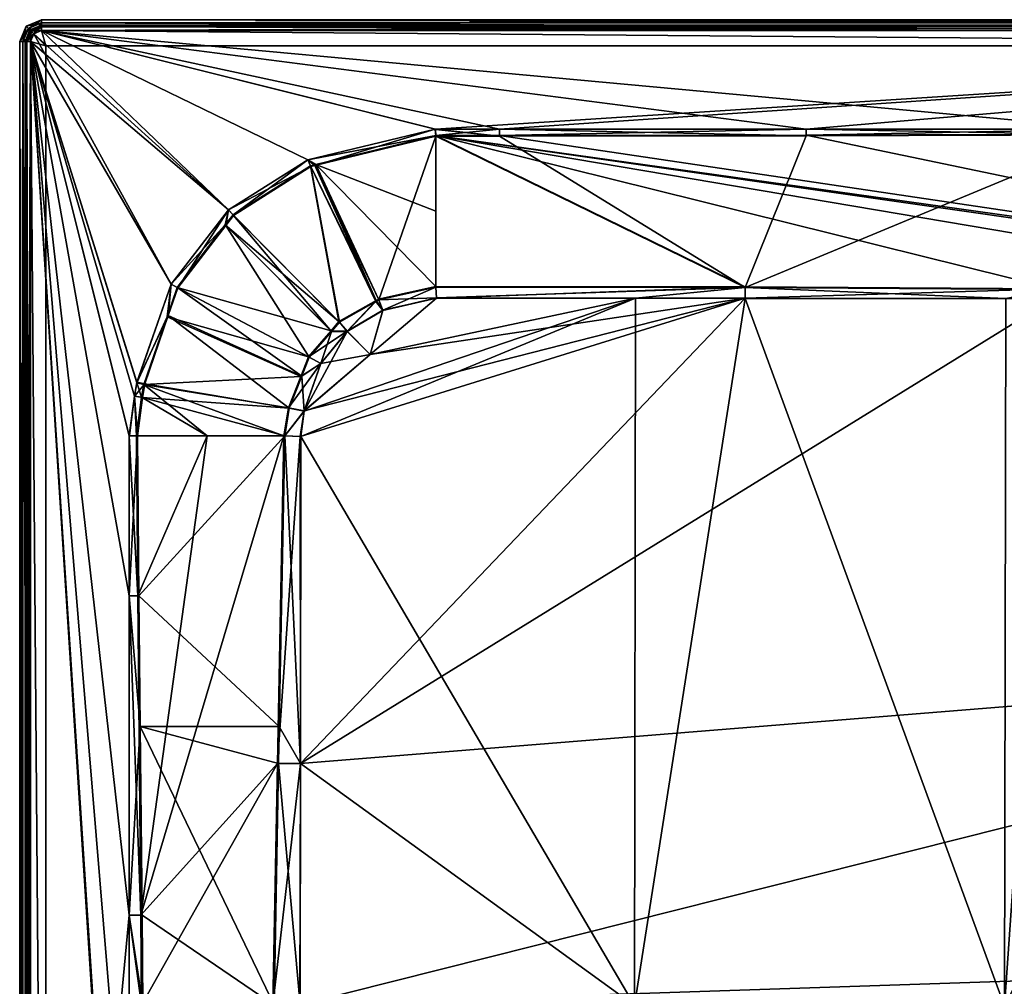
# Model space of a CAD drawing. Extents: x -0.209 to 0.69, y -0.209 to 0.69.
# Tile 2 of 3: x -0.209 to 0.24, y 0.248 to 0.69. Entities that reach past the tile are written whole.
import ezdxf

# ---------------------------------------------------------------- set-up
doc = ezdxf.new("R2010")
doc.units = 0
doc.linetypes.add('SOLIDLINE', pattern=[0])
doc.layers.add('BE3C_Ultra_5930', color=251, linetype='SOLIDLINE')

msp = doc.modelspace()

# ---------------------------------------------------------------- meshes
at = {"layer": 'BE3C_Ultra_5930', "color": 251}
mesh = msp.add_polyface(dxfattribs=at)
corners = [(-0.1995, 0.6895, -0.005), (-0.1995, 0.6895, -0.025), (-0.20657, 0.68657, -0.025), (-0.20657, 0.68657, -0.005), (-0.2095, 0.6795, -0.025), (-0.2095, 0.6795, -0.005), (-0.07793, 0.62553), (-0.1995, 0.6845), (-0.1141, 0.60267), (-0.20304, 0.68304), (-0.1404, 0.56874), (-0.2045, 0.6795), (-0.2045, 0.6795, -0.03), (-0.20304, 0.68304, -0.03), (-0.1975, 0.6775, -0.03), (-0.1995, 0.6845, -0.03), (-0.1975, 0.6775, -0.0275), (-0.1995, 0.6845, -0.0275), (-0.20304, 0.68304, -0.0275), (-0.2045, 0.6795, -0.0275), (-0.1121, 0.60045, -0.0027), (-0.1141, 0.60267, -0.0025), (-0.07793, 0.62553, -0.0025), (-0.1995, 0.6845, -0.0025), (-0.20304, 0.68304, -0.0025), (-0.2045, 0.6795, -0.0025), (-0.1404, 0.56874, -0.0025), (-0.207, 0.6795, -0.005), (-0.207, 0.6795, -0.025), (-0.2048, 0.6848, -0.005), (-0.2048, 0.6848, -0.025), (-0.1995, 0.687, -0.005), (-0.1995, 0.687, -0.025), (-0.1995, 0.68804, -0.02854), (-0.20554, 0.68554, -0.02854), (-0.20804, 0.6795, -0.02854), (-0.1995, 0.68804, -0.00146), (-0.20554, 0.68554, -0.00146), (-0.20304, 0.68304), (-0.20804, 0.6795, -0.00146), (-0.20627, 0.6795, -0.02677), (-0.20429, 0.68429, -0.02677), (-0.1995, 0.68627, -0.02677), (-0.20627, 0.6795, -0.00323), (-0.20429, 0.68429, -0.00323), (-0.1995, 0.68627, -0.00323)]
mesh.append_faces([[corners[k] for k in face] for face in [(0, 1, 2), (0, 2, 3), (3, 2, 4), (3, 4, 5), (6, 7, 8), (8, 7, 9), (8, 9, 10), (10, 9, 11), (12, 13, 14), (14, 13, 15), (16, 17, 18), (16, 18, 19), (20, 21, 22), (23, 22, 21), (23, 21, 24), (24, 21, 25), (25, 21, 26), (27, 28, 29), (29, 28, 30), (29, 30, 31), (31, 30, 32), (15, 13, 33), (33, 13, 34), (33, 34, 1), (1, 34, 2), (13, 12, 34), (34, 12, 35), (34, 35, 2), (2, 35, 4), (0, 3, 36), (36, 3, 37), (36, 37, 7), (7, 37, 38), (3, 5, 37), (37, 5, 39), (37, 39, 38), (38, 39, 11), (28, 40, 30), (30, 40, 41), (30, 41, 32), (32, 41, 42), (40, 19, 41), (41, 19, 18), (41, 18, 42), (42, 18, 17), (25, 43, 24), (24, 43, 44), (24, 44, 23), (23, 44, 45), (43, 27, 44), (44, 27, 29), (44, 29, 45), (45, 29, 31)]])
mesh = msp.add_polyface(dxfattribs=at)
corners = [(-0.1995, 0.6895, -0.025), (-0.1995, 0.6895, -0.005), (0.6795, 0.6895, -0.025), (-0.01922, 0.56251, -0.00946), (0.0716, 0.56234, -0.00924), (0.12162, 0.56728, -0.00875), (-0.0195, 0.5674, -0.00908), (0.12163, 0.56233, -0.00912), (0.24066, 0.56218, -0.00808), (0.26258, 0.56637, -0.00762), (0.26259, 0.56215, -0.00788), (0.40347, 0.56206, -0.00593), (0.28952, 0.63698, -0.00013), (0.28952, 0.6395), (0.14953, 0.6395), (0.14953, 0.63649, -0.00018), (0.00954, 0.6395), (0.00954, 0.63631, -0.0002), (-0.0195, 0.63629, -0.00021), (-0.0195, 0.56742, -0.00907), (-0.1995, 0.6845), (-0.01965, 0.6395), (0.6795, 0.6845), (-0.1975, 0.6775, -0.03), (-0.1995, 0.6845, -0.03), (0.6775, 0.6775, -0.03), (0.6775, 0.6775, -0.0275), (-0.1995, 0.6845, -0.0275), (-0.1975, 0.6775, -0.0275), (-0.0195, 0.56752, -0.01157), (-0.01951, 0.56772, -0.01156), (0.12164, 0.56758, -0.01123), (-0.0195, 0.56745, -0.01158), (0.40351, 0.56517, -0.00827), (0.26262, 0.5622, -0.01038), (0.26261, 0.56663, -0.0101), (0.12164, 0.56239, -0.01162), (-0.01921, 0.56242, -0.01197), (0.48616, 0.56418, -0.00693), (-0.01952, 0.63661, -0.00269), (0.00954, 0.63663, -0.00268), (0.14953, 0.63679, -0.00266), (0.49955, 0.56395, -0.00669), (0.28952, 0.6395, -0.0025), (0.28952, 0.63723, -0.00261), (0.14953, 0.6395, -0.0025), (0.00954, 0.6395, -0.0025), (0.6795, 0.6845, -0.0025), (-0.1995, 0.6845, -0.0025), (-0.1995, 0.687, -0.025), (0.6795, 0.687, -0.005), (-0.1995, 0.687, -0.005), (0.6795, 0.6845, -0.03), (-0.1995, 0.68804, -0.02854), (0.6795, 0.68804, -0.02854), (0.6795, 0.6895, -0.005), (-0.1995, 0.68804, -0.00146), (0.6795, 0.68804, -0.00146), (0.6795, 0.6845, -0.0275), (-0.1995, 0.68627, -0.02677), (0.6795, 0.68627, -0.02677), (-0.1995, 0.68627, -0.00323), (0.6795, 0.68627, -0.00323)]
mesh.append_faces([[corners[k] for k in face] for face in [(0, 1, 2), (3, 4, 5), (3, 5, 6), (4, 7, 5), (5, 7, 8), (5, 8, 9), (9, 8, 10), (9, 10, 11), (12, 13, 14), (12, 14, 15), (15, 14, 16), (15, 16, 17), (9, 12, 5), (5, 12, 15), (5, 15, 17), (17, 18, 5), (5, 18, 19), (5, 19, 6), (20, 21, 22), (22, 21, 16), (22, 16, 14), (23, 24, 25), (26, 27, 28), (25, 28, 23), (29, 30, 31), (29, 31, 32), (33, 34, 35), (35, 34, 36), (35, 36, 31), (31, 36, 37), (31, 37, 32), (38, 33, 39), (39, 33, 35), (35, 31, 39), (39, 31, 30), (40, 41, 42), (39, 40, 42), (43, 44, 41), (43, 41, 45), (45, 41, 40), (45, 40, 46), (47, 43, 48), (48, 43, 45), (49, 50, 51), (52, 24, 53), (54, 53, 0), (55, 1, 56), (57, 56, 20), (27, 58, 59), (59, 60, 49), (51, 50, 61), (61, 62, 48)]])
mesh = msp.add_polyface(dxfattribs=at)
corners = [(0.6795, 0.6895, -0.025), (-0.1995, 0.6895, -0.005), (0.6795, 0.6895, -0.005), (0.48611, 0.56207, -0.00451), (0.49942, 0.56201, -0.00427), (0.4995, 0.56381, -0.0042), (0.48611, 0.56403, -0.00443), (0.40347, 0.56498, -0.00578), (0.40347, 0.56206, -0.00593), (0.26258, 0.56637, -0.00762), (0.51123, 0.56194, -0.00403), (0.5181, 0.63566, -0.00004), (0.49957, 0.6395), (0.4995, 0.6381, -0.00004), (0.4995, 0.6395), (0.42951, 0.6395), (0.42951, 0.63769, -0.00007), (0.28952, 0.6395), (0.28952, 0.63698, -0.00013), (0.14953, 0.6395), (0.6795, 0.6845), (0.6775, 0.6775, -0.03), (-0.1995, 0.6845, -0.03), (0.6795, 0.6845, -0.03), (0.6775, 0.6775, -0.0275), (0.6795, 0.6845, -0.0275), (-0.1995, 0.6845, -0.0275), (-0.1975, 0.6775, -0.0275), (0.48616, 0.56418, -0.00693), (0.49955, 0.56395, -0.00669), (0.49947, 0.56206, -0.00677), (0.48615, 0.56212, -0.00701), (0.40351, 0.56211, -0.00843), (0.40351, 0.56517, -0.00827), (0.26262, 0.5622, -0.01038), (0.51097, 0.56047, -0.00659), (0.51129, 0.56207, -0.00652), (-0.01952, 0.63661, -0.00269), (0.14953, 0.63679, -0.00266), (0.28952, 0.63723, -0.00261), (0.42951, 0.63787, -0.00256), (0.4995, 0.63824, -0.00254), (0.51812, 0.63579, -0.00253), (0.49957, 0.6395, -0.0025), (0.4995, 0.6395, -0.0025), (0.42951, 0.6395, -0.0025), (0.28952, 0.6395, -0.0025), (0.6795, 0.6845, -0.0025), (0.6795, 0.687, -0.025), (0.6795, 0.687, -0.005), (-0.1995, 0.687, -0.025), (-0.1995, 0.68804, -0.02854), (0.6795, 0.68804, -0.02854), (-0.1995, 0.6895, -0.025), (-0.1995, 0.68804, -0.00146), (0.6795, 0.68804, -0.00146), (-0.1995, 0.6845), (-0.1995, 0.68627, -0.02677), (0.6795, 0.68627, -0.02677), (-0.1995, 0.68627, -0.00323), (0.6795, 0.68627, -0.00323), (-0.1995, 0.6845, -0.0025)]
mesh.append_faces([[corners[k] for k in face] for face in [(0, 1, 2), (3, 4, 5), (5, 6, 3), (3, 6, 7), (3, 7, 8), (8, 7, 9), (5, 4, 10), (11, 12, 13), (12, 14, 13), (13, 14, 15), (13, 15, 16), (16, 15, 17), (16, 17, 18), (13, 5, 11), (11, 5, 10), (6, 5, 13), (6, 13, 7), (7, 13, 16), (7, 16, 9), (9, 16, 18), (19, 17, 20), (20, 17, 15), (21, 22, 23), (24, 25, 26), (24, 27, 21), (28, 29, 30), (30, 31, 28), (28, 31, 32), (28, 32, 33), (33, 32, 34), (35, 30, 29), (29, 36, 35), (37, 29, 28), (38, 39, 29), (29, 39, 40), (29, 40, 41), (29, 41, 42), (43, 41, 44), (44, 41, 40), (44, 40, 45), (45, 40, 39), (45, 39, 46), (41, 43, 42), (47, 45, 46), (48, 49, 50), (23, 51, 52), (52, 53, 0), (2, 54, 55), (55, 56, 20), (57, 25, 58), (50, 58, 48), (59, 49, 60), (61, 60, 47)]])
mesh = msp.add_polyface(dxfattribs=at)
corners = [(-0.0195, 0.5674, -0.00908), (-0.0195, 0.56742, -0.00907), (-0.04561, 0.56169, -0.00917), (-0.01965, 0.6394), (-0.0195, 0.63631, -0.0002), (0.00954, 0.63631, -0.0002), (0.00954, 0.6395), (-0.01965, 0.6395), (-0.0198, 0.63949), (-0.1141, 0.60267), (-0.07664, 0.62253, -0.00021), (-0.07793, 0.62553), (-0.07483, 0.62297, -0.00021), (-0.0195, 0.63629, -0.00021), (-0.04695, 0.56093, -0.00919), (-0.06356, 0.55142, -0.00937), (-0.11187, 0.6002, -0.00022), (-0.06716, 0.54725, -0.00946), (-0.11541, 0.59561, -0.00022), (-0.1995, 0.6845), (-0.01951, 0.56772, -0.01156), (-0.0195, 0.56752, -0.01157), (-0.01952, 0.56772, -0.01156), (-0.0195, 0.56745, -0.01158), (-0.04571, 0.562, -0.01165), (-0.06737, 0.54751, -0.01193), (-0.11564, 0.59584, -0.0027), (-0.06375, 0.5517, -0.01185), (-0.01953, 0.63661, -0.00269), (-0.01952, 0.63661, -0.00269), (-0.01952, 0.60218, -0.00712), (-0.1121, 0.60045, -0.0027), (-0.07677, 0.62283, -0.00269), (-0.04678, 0.56139, -0.01166), (-0.07435, 0.62342, -0.00269), (-0.01952, 0.63663, -0.00268), (0.00954, 0.63663, -0.00268), (-0.01965, 0.6394, -0.0025), (-0.07793, 0.62553, -0.0025), (-0.01965, 0.6395, -0.0025), (-0.0198, 0.63949, -0.0025), (0.00954, 0.6395, -0.0025), (-0.1995, 0.6845, -0.0025), (0.14953, 0.6395, -0.0025)]
mesh.append_faces([[corners[k] for k in face] for face in [(0, 1, 2), (3, 4, 5), (5, 6, 7), (5, 7, 3), (3, 7, 8), (3, 8, 4), (9, 10, 11), (11, 10, 12), (11, 12, 8), (8, 12, 13), (8, 13, 4), (1, 13, 2), (2, 13, 12), (2, 12, 14), (14, 12, 10), (14, 10, 15), (15, 10, 16), (15, 16, 17), (17, 16, 18), (5, 4, 13), (11, 8, 19), (19, 8, 7), (20, 21, 22), (22, 21, 23), (22, 23, 24), (25, 26, 27), (28, 29, 30), (26, 31, 27), (27, 31, 32), (27, 32, 33), (33, 32, 34), (33, 34, 24), (24, 34, 22), (28, 30, 34), (34, 30, 20), (34, 20, 22), (29, 20, 30), (35, 36, 29), (35, 29, 28), (35, 28, 37), (31, 38, 32), (39, 37, 40), (40, 37, 28), (40, 28, 38), (38, 28, 34), (38, 34, 32), (37, 39, 41), (41, 36, 35), (41, 35, 37), (39, 40, 42), (39, 42, 41), (40, 38, 42), (42, 43, 41)]])
mesh = msp.add_polyface(dxfattribs=at)
corners = [(-0.2095, -0.1995, -0.025), (-0.2095, -0.1995, -0.005), (-0.2095, 0.6795, -0.025), (-0.0819, 0.07085, -0.02147), (-0.09628, 0.05043, -0.01943), (-0.08195, 0.05048, -0.0219), (-0.1595, -0.01075), (-0.1523, 0.13504, -0.00106), (-0.1595, 0.13504), (-0.15153, -0.01075, -0.0013), (-0.06562, 0.03031, -0.0225), (-0.04951, 0.04978, -0.0225), (-0.04205, 0.0588, -0.0225), (-0.0132, 0.07075, -0.0225), (-0.02695, 0.06505, -0.0225), (-0.04503, 0.04503, -0.02988), (0, 0.06916, -0.02392), (-0.02647, 0.0639, -0.02392), (-0.0489, 0.0489, -0.02392), (-0.04425, 0.04425, -0.03079), (0, 0.06368, -0.02988), (-0.03538, 0.03538, -0.03831), (0, 0.06257, -0.03079), (-0.02061, 0.06793, -0.02273), (-0.02701, 0.06521, -0.02289), (-0.03641, 0.06117, -0.02267), (-0.0366, 0.06107, -0.02267), (-0.03967, 0.05938, -0.02261), (-0.03631, 0.06122, -0.02267), (-0.03621, 0.06127, -0.02267), (-0.03504, 0.06186, -0.0227), (-0.03346, 0.06261, -0.02273), (-0.03582, 0.06147, -0.02268), (0, 0.06386, -0.03293), (-0.03629, 0.03629, -0.04046), (-0.04516, 0.04516, -0.03293), (-0.04633, 0.04633, -0.03157), (0, 0.06552, -0.03157), (-0.02717, 0.0656, -0.02561), (0, 0.06552, -0.03157), (-0.05021, 0.05021, -0.02561), (-0.05064, 0.05064, -0.02517), (-0.02741, 0.06616, -0.02517), (-0.06684, 0.02769, -0.025), (-0.05116, 0.05116, -0.025), (-0.02769, 0.06684, -0.025), (0, 0.07161, -0.02517), (-0.09705, 0.05046, -0.0218), (-0.15232, -0.02004, -0.00367), (-0.09471, 0.20053, -0.0194), (-0.15233, -0.01075, -0.00367), (-0.09396, 0.2398, -0.01859), (-0.1595, 0.13504, -0.0025), (-0.15302, 0.13504, -0.00345), (-0.2045, -0.1995, -0.0025), (-0.1595, 0.28082, -0.0025), (-0.207, -0.1995, -0.025), (-0.207, 0.6795, -0.005), (-0.207, -0.1995, -0.005), (-0.2045, 0.6795, -0.03), (-0.2045, -0.1995, -0.03), (-0.20804, -0.1995, -0.02854)]
mesh.append_faces([[corners[k] for k in face] for face in [(0, 1, 2), (3, 4, 5), (6, 7, 8), (9, 4, 7), (5, 10, 3), (3, 10, 11), (3, 11, 12), (13, 3, 14), (14, 3, 12), (15, 16, 17), (15, 17, 18), (15, 19, 20), (21, 22, 19), (17, 23, 24), (17, 24, 18), (18, 25, 26), (12, 11, 27), (28, 29, 12), (12, 29, 30), (12, 30, 31), (11, 18, 27), (27, 18, 26), (27, 26, 12), (12, 26, 25), (12, 25, 28), (28, 25, 18), (28, 18, 29), (29, 18, 32), (29, 32, 30), (30, 32, 18), (30, 18, 31), (31, 18, 24), (31, 24, 12), (23, 13, 24), (24, 13, 14), (24, 14, 12), (33, 34, 35), (35, 36, 37), (38, 39, 36), (38, 36, 40), (40, 41, 38), (38, 41, 42), (41, 43, 44), (41, 44, 42), (42, 44, 45), (42, 45, 46), (47, 48, 49), (48, 50, 51), (50, 52, 53), (54, 55, 52), (56, 57, 58), (59, 60, 61)]])
mesh = msp.add_polyface(dxfattribs=at)
corners = [(-0.08153, 0.23989, -0.01776), (-0.09132, 0.35, -0.01387), (-0.09333, 0.23975, -0.01617), (-0.0816, 0.20051, -0.01876), (-0.09405, 0.20047, -0.01699), (-0.0819, 0.07085, -0.02147), (-0.09628, 0.05043, -0.01943), (-0.1595, 0.13504), (-0.1523, 0.13504, -0.00106), (-0.15328, 0.23975, -0.00079), (-0.1595, 0.28082), (-0.15366, 0.28082, -0.00069), (-0.15449, 0.36693, -0.00052), (-0.2045, -0.1995), (-0.1595, -0.02039), (-0.2045, 0.6795), (-0.1595, -0.01075), (-0.00574, 0.07073, -0.0225), (0.0711, 0.23963, -0.01788), (-0.01184, 0.07131, -0.0225), (-0.0132, 0.07075, -0.0225), (-0.08133, 0.35003, -0.01495), (-0.1975, -0.1975, -0.03), (-0.2045, -0.1995, -0.03), (-0.2045, 0.6795, -0.03), (-0.1975, -0.1975, -0.0275), (-0.2045, 0.6795, -0.0275), (-0.2045, -0.1995, -0.0275), (-0.1975, 0.6775, -0.03), (-0.08156, 0.23995, -0.02026), (0.02769, 0.06684, -0.025), (0, 0.07235, -0.025), (-0.08164, 0.20057, -0.02126), (-0.02769, 0.06684, -0.025), (-0.05116, 0.05116, -0.025), (-0.08201, 0.05052, -0.0244), (-0.09471, 0.20053, -0.0194), (-0.09705, 0.05046, -0.0218), (-0.09396, 0.2398, -0.01859), (-0.08135, 0.3501, -0.01745), (-0.15232, -0.02004, -0.00367), (-0.15233, -0.01075, -0.00367), (-0.15302, 0.13504, -0.00345), (-0.1539, 0.23974, -0.00322), (-0.09183, 0.35007, -0.01632), (-0.15424, 0.28082, -0.00312), (-0.1595, 0.13504, -0.0025), (-0.1595, 0.28082, -0.0025), (-0.2045, 0.6795, -0.0025), (-0.2045, -0.1995, -0.0025), (-0.20804, 0.6795, -0.02854), (-0.20804, -0.1995, -0.02854), (-0.2095, -0.1995, -0.025), (-0.2095, 0.6795, -0.005), (-0.2095, -0.1995, -0.005), (-0.20804, -0.1995, -0.00146), (-0.20804, 0.6795, -0.00146), (-0.20627, -0.1995, -0.02677), (-0.20627, 0.6795, -0.02677), (-0.207, -0.1995, -0.025), (-0.207, -0.1995, -0.005), (-0.207, 0.6795, -0.005), (-0.20627, -0.1995, -0.00323), (-0.20627, 0.6795, -0.00323)]
mesh.append_faces([[corners[k] for k in face] for face in [(0, 1, 2), (0, 2, 3), (3, 2, 4), (3, 4, 5), (5, 4, 6), (7, 8, 9), (7, 9, 10), (10, 9, 11), (10, 11, 12), (8, 6, 4), (8, 4, 9), (9, 4, 2), (9, 2, 11), (11, 2, 12), (13, 14, 15), (15, 14, 16), (16, 7, 15), (17, 18, 0), (17, 0, 19), (19, 0, 3), (19, 3, 20), (20, 3, 5), (18, 21, 0), (22, 23, 24), (25, 26, 27), (28, 25, 22), (29, 30, 31), (29, 31, 32), (31, 33, 32), (32, 33, 34), (32, 34, 35), (36, 35, 37), (38, 39, 29), (38, 29, 36), (36, 29, 32), (36, 32, 35), (40, 38, 36), (41, 42, 38), (38, 42, 43), (38, 43, 44), (44, 43, 45), (42, 46, 43), (43, 46, 47), (43, 47, 45), (48, 47, 49), (50, 51, 52), (53, 54, 55), (56, 55, 13), (27, 26, 57), (57, 58, 59), (60, 61, 62), (62, 63, 49)]])
mesh = msp.add_polyface(dxfattribs=at)
corners = [(-0.2095, 0.6795, -0.025), (-0.2095, -0.1995, -0.005), (-0.2095, 0.6795, -0.005), (-0.08133, 0.35003, -0.01495), (-0.08122, 0.49924, -0.01101), (-0.08847, 0.4995, -0.01045), (-0.09099, 0.36693, -0.01349), (-0.09132, 0.35, -0.01387), (-0.08153, 0.23989, -0.01776), (-0.15449, 0.36693, -0.00052), (-0.1595, 0.42661), (-0.1595, 0.28082), (-0.15506, 0.42661, -0.0004), (-0.15577, 0.4995, -0.00028), (-0.1595, 0.4995), (-0.1594, 0.49967), (-0.09333, 0.23975, -0.01617), (-0.15575, 0.4995, -0.00028), (-0.08848, 0.4995, -0.01044), (-0.2045, 0.6795), (-0.1595, 0.13504), (0.0716, 0.56234, -0.00924), (0.0711, 0.23963, -0.01788), (-0.1975, -0.1975, -0.03), (-0.2045, 0.6795, -0.03), (-0.1975, 0.6775, -0.03), (-0.1975, 0.6775, -0.0275), (-0.2045, 0.6795, -0.0275), (-0.1975, -0.1975, -0.0275), (-0.08123, 0.49931, -0.01351), (0.12164, 0.56239, -0.01162), (-0.08135, 0.3501, -0.01745), (-0.08139, 0.49931, -0.01351), (-0.08884, 0.49957, -0.01292), (-0.08849, 0.49957, -0.01295), (-0.09183, 0.35007, -0.01632), (-0.09396, 0.2398, -0.01859), (-0.15614, 0.4995, -0.00275), (-0.15614, 0.49952, -0.00275), (-0.15613, 0.49952, -0.00275), (-0.15551, 0.42661, -0.00286), (-0.12397, 0.49954, -0.00761), (-0.15424, 0.28082, -0.00312), (-0.08886, 0.49958, -0.01292), (-0.1595, 0.28082, -0.0025), (-0.1595, 0.42661, -0.0025), (-0.1595, 0.4995, -0.0025), (-0.1594, 0.49967, -0.0025), (-0.2045, 0.6795, -0.0025), (-0.207, 0.6795, -0.025), (-0.207, 0.6795, -0.005), (-0.207, -0.1995, -0.025), (-0.20804, -0.1995, -0.02854), (-0.20804, 0.6795, -0.02854), (-0.2095, -0.1995, -0.025), (-0.20804, -0.1995, -0.00146), (-0.20804, 0.6795, -0.00146), (-0.2045, -0.1995), (-0.20627, -0.1995, -0.02677), (-0.20627, 0.6795, -0.02677), (-0.20627, -0.1995, -0.00323), (-0.20627, 0.6795, -0.00323), (-0.2045, -0.1995, -0.0025)]
mesh.append_faces([[corners[k] for k in face] for face in [(0, 1, 2), (3, 4, 5), (5, 6, 3), (3, 6, 7), (3, 7, 8), (9, 10, 11), (9, 12, 10), (10, 12, 13), (10, 13, 14), (14, 13, 15), (16, 7, 9), (9, 7, 6), (9, 6, 12), (17, 13, 12), (17, 12, 18), (18, 12, 6), (18, 6, 5), (19, 20, 11), (19, 11, 10), (21, 4, 22), (22, 4, 3), (23, 24, 25), (26, 27, 28), (26, 28, 25), (29, 30, 31), (32, 29, 31), (33, 34, 35), (34, 32, 35), (35, 32, 31), (35, 31, 36), (37, 38, 39), (37, 39, 40), (40, 39, 41), (40, 41, 42), (35, 43, 33), (35, 42, 43), (43, 42, 41), (42, 44, 45), (42, 45, 40), (40, 45, 46), (40, 46, 37), (37, 46, 47), (37, 47, 38), (48, 45, 44), (49, 50, 51), (24, 52, 53), (53, 54, 0), (2, 55, 56), (56, 57, 19), (58, 27, 59), (51, 59, 49), (60, 50, 61), (62, 61, 48)]])
mesh = msp.add_polyface(dxfattribs=at)
corners = [(-0.1595, 0.49967), (-0.1594, 0.49967), (-0.15714, 0.51774), (-0.15577, 0.4995, -0.00028), (-0.11541, 0.59561, -0.00022), (-0.1141, 0.60267), (-0.13734, 0.56711, -0.00024), (-0.1404, 0.56874), (-0.14169, 0.55443, -0.00025), (-0.15595, 0.5241), (-0.15235, 0.52337, -0.00027), (-0.1535, 0.51712, -0.00027), (-0.15575, 0.4995, -0.00028), (-0.11187, 0.6002, -0.00022), (-0.07664, 0.62253, -0.00021), (-0.1595, 0.4995), (-0.08848, 0.4995, -0.01044), (-0.08642, 0.51216, -0.01017), (-0.07732, 0.53547, -0.00969), (-0.08069, 0.52683, -0.00987), (-0.2045, 0.6795), (-0.1595, 0.42661), (-0.08677, 0.51229, -0.01264), (-0.08886, 0.49958, -0.01292), (-0.15279, 0.52306, -0.00274), (-0.12397, 0.49954, -0.00761), (-0.15386, 0.51718, -0.00275), (-0.15613, 0.49952, -0.00275), (-0.08111, 0.52671, -0.01235), (-0.14221, 0.55395, -0.00273), (-0.07759, 0.53569, -0.01217), (-0.13765, 0.56727, -0.00272), (-0.06737, 0.54751, -0.01193), (-0.11564, 0.59584, -0.0027), (-0.1595, 0.4995, -0.0025), (-0.1595, 0.49967, -0.0025), (-0.1594, 0.49967, -0.0025), (-0.15714, 0.51774, -0.0025), (-0.15614, 0.49952, -0.00275), (-0.15603, 0.52371, -0.0025), (-0.1404, 0.56874, -0.0025), (-0.1141, 0.60267, -0.0025), (-0.1121, 0.60045, -0.0027), (-0.2045, 0.6795, -0.0025), (-0.1595, 0.42661, -0.0025)]
mesh.append_faces([[corners[k] for k in face] for face in [(0, 1, 2), (2, 1, 3), (4, 5, 6), (6, 5, 7), (6, 7, 8), (8, 7, 9), (8, 9, 10), (10, 9, 2), (10, 2, 11), (11, 2, 3), (11, 3, 12), (4, 13, 5), (5, 13, 14), (1, 0, 15), (12, 16, 11), (11, 16, 17), (18, 4, 6), (19, 6, 8), (19, 8, 17), (17, 8, 10), (17, 10, 11), (7, 20, 9), (9, 20, 2), (21, 15, 20), (20, 15, 0), (20, 0, 2), (22, 23, 24), (24, 23, 25), (24, 25, 26), (26, 25, 27), (22, 24, 28), (28, 24, 29), (30, 29, 31), (32, 31, 33), (34, 35, 36), (36, 35, 37), (36, 37, 38), (26, 27, 38), (38, 37, 26), (26, 37, 39), (26, 39, 24), (24, 39, 29), (29, 39, 40), (29, 40, 31), (31, 40, 33), (33, 40, 41), (33, 41, 42), (43, 40, 39), (39, 37, 43), (43, 37, 35), (43, 35, 34), (34, 44, 43)]])
mesh = msp.add_polyface(dxfattribs=at)
corners = [(-0.01921, 0.56235, -0.00947), (0.0716, 0.56234, -0.00924), (-0.01922, 0.56251, -0.00946), (-0.08642, 0.51216, -0.01017), (-0.08848, 0.4995, -0.01044), (-0.07968, 0.51089, -0.01071), (-0.08847, 0.4995, -0.01045), (-0.08122, 0.49924, -0.01101), (-0.04368, 0.55682, -0.00958), (-0.08069, 0.52683, -0.00987), (-0.07205, 0.53254, -0.01016), (-0.07732, 0.53547, -0.00969), (-0.06716, 0.54725, -0.00946), (-0.06, 0.54723, -0.0098), (-0.06356, 0.55142, -0.00937), (-0.04695, 0.56093, -0.00919), (-0.04561, 0.56169, -0.00917), (-0.0195, 0.5674, -0.00908), (-0.11541, 0.59561, -0.00022), (-0.13734, 0.56711, -0.00024), (-0.04944, 0.53662, -0.01011), (-0.07969, 0.51095, -0.01321), (-0.07206, 0.5326, -0.01266), (-0.04945, 0.53669, -0.01261), (-0.06001, 0.5473, -0.0123), (-0.04369, 0.55689, -0.01208), (-0.08123, 0.49931, -0.01351), (0.12164, 0.56239, -0.01162), (-0.01921, 0.56242, -0.01197), (-0.08849, 0.49957, -0.01295), (-0.08884, 0.49957, -0.01292), (-0.08884, 0.49958, -0.01292), (-0.08886, 0.49958, -0.01292), (-0.08677, 0.51229, -0.01264), (-0.0195, 0.56745, -0.01158), (-0.08139, 0.49931, -0.01351), (-0.08111, 0.52671, -0.01235), (-0.07759, 0.53569, -0.01217), (-0.06737, 0.54751, -0.01193), (-0.04571, 0.562, -0.01165), (-0.04678, 0.56139, -0.01166), (-0.06375, 0.5517, -0.01185), (-0.14221, 0.55395, -0.00273), (-0.13765, 0.56727, -0.00272)]
mesh.append_faces([[corners[k] for k in face] for face in [(0, 1, 2), (3, 4, 5), (5, 4, 6), (5, 6, 7), (8, 0, 2), (3, 5, 9), (9, 5, 10), (9, 10, 11), (11, 10, 12), (12, 10, 13), (12, 13, 14), (14, 13, 15), (15, 13, 8), (15, 8, 16), (16, 8, 2), (16, 2, 17), (12, 18, 11), (11, 19, 9), (13, 10, 5), (1, 0, 20), (20, 0, 8), (8, 13, 20), (20, 13, 5), (20, 5, 1), (1, 5, 7), (21, 22, 23), (23, 22, 24), (23, 24, 25), (26, 21, 27), (27, 21, 23), (27, 23, 28), (28, 23, 25), (29, 30, 31), (31, 32, 33), (34, 28, 25), (31, 33, 29), (21, 26, 35), (35, 29, 21), (21, 29, 33), (21, 33, 22), (33, 36, 22), (22, 36, 37), (22, 37, 24), (24, 37, 38), (39, 34, 25), (39, 25, 40), (40, 25, 24), (40, 24, 41), (41, 24, 38), (30, 32, 31), (36, 42, 37), (37, 43, 38)]])
mesh = msp.add_polyface(dxfattribs=at)
corners = [(0.56201, 0.49944, -0.00427), (0.56204, 0.40186, -0.00595), (0.56498, 0.40187, -0.00581), (0.56214, 0.2613, -0.0079), (0.51123, 0.56194, -0.00403), (0.49942, 0.56201, -0.00427), (0.51092, 0.56042, -0.00409), (0.53089, 0.55455, -0.00381), (0.53244, 0.55272, -0.00384), (0.53303, 0.55375, -0.00379), (0.54713, 0.54053, -0.00379), (0.54799, 0.54124, -0.00375), (0.56381, 0.4995, -0.0042), (0.55666, 0.52409, -0.00392), (0.55788, 0.52456, -0.00387), (0.54842, 0.54051, -0.00375), (0.26259, 0.56215, -0.00788), (0.24066, 0.56218, -0.00808), (0.24014, 0.2393, -0.01507), (0.12163, 0.56233, -0.00912), (0.0716, 0.56234, -0.00924), (0.0711, 0.23963, -0.01788), (0.48611, 0.56207, -0.00451), (0.40347, 0.56206, -0.00593), (0.53647, 0.52993, -0.0042), (0.56217, 0.23864, -0.0081), (-0.08135, 0.3501, -0.01745), (0.12164, 0.56239, -0.01162), (0.26262, 0.5622, -0.01038), (0.56209, 0.4019, -0.00845), (0.40351, 0.56211, -0.00843), (0.48615, 0.56212, -0.00701), (0.54718, 0.54057, -0.00629), (0.55671, 0.52413, -0.00642), (0.53652, 0.52998, -0.0067), (0.56206, 0.49949, -0.00677), (0.49947, 0.56206, -0.00677), (0.51097, 0.56047, -0.00659), (0.53249, 0.55277, -0.00633), (0.54444, 0.54437, -0.00625), (0.51129, 0.56207, -0.00652), (0.52488, 0.55695, -0.00638), (0.5331, 0.55385, -0.00629), (0.56395, 0.49955, -0.0067), (0.55799, 0.52463, -0.00636), (0.55768, 0.52514, -0.00636), (0.54808, 0.54133, -0.00624)]
mesh.append_faces([[corners[k] for k in face] for face in [(0, 1, 2), (2, 1, 3), (4, 5, 6), (4, 6, 7), (7, 6, 8), (7, 8, 9), (9, 8, 10), (9, 10, 11), (0, 12, 13), (13, 12, 14), (13, 14, 10), (10, 14, 15), (10, 15, 11), (16, 17, 18), (19, 20, 21), (5, 22, 1), (1, 22, 23), (1, 23, 3), (0, 24, 1), (1, 24, 6), (1, 6, 5), (8, 6, 10), (10, 6, 24), (10, 24, 13), (13, 24, 0), (16, 18, 23), (3, 23, 25), (25, 23, 18), (21, 18, 19), (19, 18, 17), (26, 27, 28), (26, 28, 29), (29, 28, 30), (29, 30, 31), (32, 33, 34), (34, 33, 35), (34, 35, 29), (31, 36, 29), (29, 36, 37), (29, 37, 34), (34, 37, 38), (34, 38, 32), (39, 32, 38), (37, 40, 41), (37, 41, 38), (38, 41, 42), (38, 42, 39), (43, 35, 44), (44, 35, 33), (44, 33, 45), (45, 33, 32), (45, 32, 46), (46, 32, 39)]])
mesh = msp.add_polyface(dxfattribs=at)
corners = [(-0.0002, 0.07021, -0.0225), (0.02498, 0.06783, -0.0225), (0.07084, 0.07059, -0.02194), (0.02732, 0.06627, -0.0225), (0.05077, 0.0506, -0.0225), (0.05311, 0.04903, -0.0225), (0.06494, 0.02669, -0.0225), (0.07041, 0.01636, -0.0225), (0.0711, 0.23963, -0.01788), (-0.00574, 0.07073, -0.0225), (0.56217, 0.23864, -0.0081), (0.24014, 0.2393, -0.01507), (0.56229, 0.12067, -0.00912), (0.23986, 0.07024, -0.01788), (0.56231, 0.06957, -0.00925), (0.07074, 0.01349, -0.0225), (0.0639, 0.02647, -0.02392), (0.0489, 0.0489, -0.02392), (0.04503, 0.04503, -0.02988), (0.02647, 0.0639, -0.02392), (0, 0.06257, -0.03079), (0.04425, 0.04425, -0.03079), (0.06368, 0, -0.02988), (0.03538, 0.03538, -0.03831), (0.06257, 0, -0.03079), (0.04991, 0.04991, -0.02289), (0.02701, 0.06521, -0.02289), (0.06386, 0, -0.03293), (0.03629, 0.03629, -0.04046), (0.04516, 0.04516, -0.03293), (0, 0.06386, -0.03293), (0.04633, 0.04633, -0.03157), (0.06552, 0, -0.03157), (0.02717, 0.0656, -0.02561), (0.05021, 0.05021, -0.02561), (0.0656, 0.02717, -0.02561), (0.02741, 0.06616, -0.02517), (0.05064, 0.05064, -0.02517), (0.06616, 0.02741, -0.02517), (0.02769, 0.06684, -0.025), (0.05116, 0.05116, -0.025), (0.06684, 0.02769, -0.025), (-0.08135, 0.3501, -0.01745), (0.56209, 0.4019, -0.00845), (-0.08156, 0.23995, -0.02026), (0.5622, 0.26133, -0.0104), (0.24019, 0.23935, -0.01757), (0.07235, 0, -0.025), (0.23963, -0.08154, -0.02024), (0.56222, 0.23867, -0.0106), (0.56235, 0.12068, -0.01162), (0.44378, -0.08133, -0.01499), (0.56256, -0.01975, -0.01196), (0.56242, -0.01974, -0.01197)]
mesh.append_faces([[corners[k] for k in face] for face in [(0, 1, 2), (2, 1, 3), (2, 3, 4), (4, 5, 2), (2, 5, 6), (2, 6, 7), (2, 8, 9), (10, 11, 12), (12, 11, 13), (12, 13, 14), (7, 15, 2), (2, 15, 13), (2, 13, 8), (8, 13, 11), (16, 17, 18), (18, 17, 19), (18, 20, 21), (18, 21, 22), (23, 24, 21), (16, 6, 25), (16, 25, 17), (17, 25, 26), (17, 26, 19), (3, 26, 25), (3, 25, 4), (4, 25, 6), (4, 6, 5), (27, 28, 29), (30, 31, 29), (29, 31, 32), (33, 34, 31), (31, 34, 35), (33, 36, 34), (34, 36, 37), (34, 37, 35), (35, 37, 38), (36, 39, 37), (37, 39, 40), (37, 40, 38), (38, 40, 41), (42, 43, 44), (44, 43, 45), (44, 45, 46), (47, 41, 46), (41, 40, 46), (46, 40, 39), (46, 39, 44), (48, 47, 46), (45, 49, 46), (46, 49, 50), (46, 50, 51), (52, 53, 50)]])

doc.saveas('drawing.dxf')
